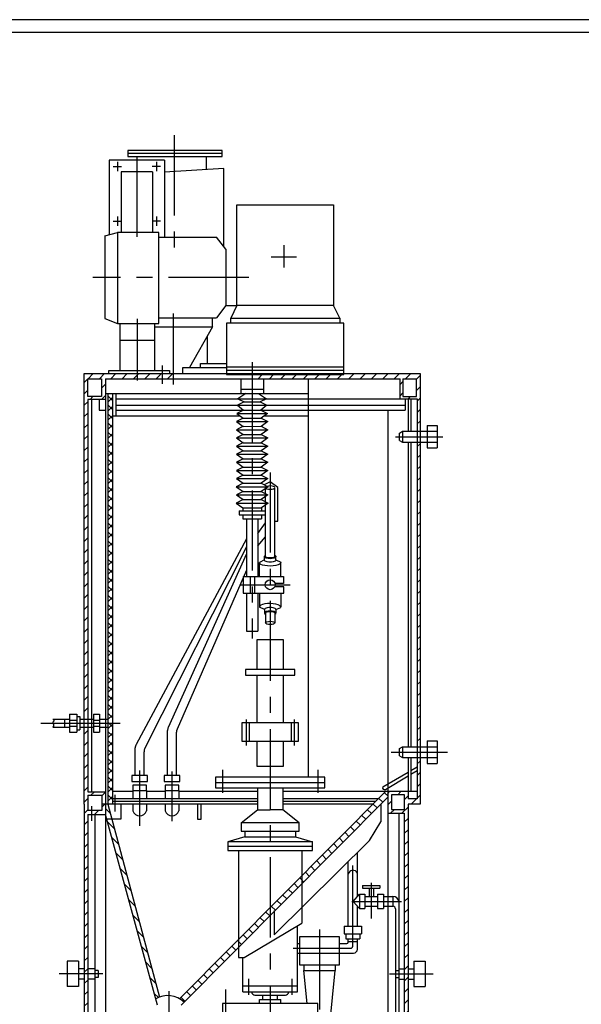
# Model space of a CAD drawing. Header units: millimetres. Extents: x 497 to 2319, y 159 to 769.
# Tile 3 of 4: x 1819 to 2042, y 373 to 763. Entities that reach past the tile are written whole.
import ezdxf

# ---------------------------------------------------------------- set-up
doc = ezdxf.new("R2010")
doc.units = ezdxf.units.MM
doc.linetypes.add('CENTER', pattern=[50.8, 31.75, -6.35, 6.35, -6.35])
for name, color, linetype in [('iштрих', 4, 'Continuous'), ('основной', 7, 'Continuous'), ('ось', 3, 'CENTER')]:
    doc.layers.add(name, color=color, linetype=linetype)

msp = doc.modelspace()

# ---------------------------------------------------------------- hatches: boundary and pattern name
at = {"layer": 'iштрих'}
h = msp.add_hatch(dxfattribs=at)
h.set_pattern_fill('ANSI31', color=256, style=0)
h.paths.add_polyline_path([(1947.45, 622.54), (1947.45, 622.09), (1911.22, 622.09), (1911.22, 620.45), (1969.78, 620.45), (1969.78, 612.55), (1976.58, 612.55), (1976.58, 599.67), (1977.71, 599.67), (1977.71, 622.54)])
h.paths.add_polyline_path([(1970.92, 620.45), (1976.27, 620.45), (1976.27, 613.43), (1970.92, 613.43)], flags=16)
h.paths.add_polyline_path([(1977.71, 595.37), (1976.58, 595.37), (1976.58, 474.74), (1977.71, 474.74)])
h.paths.add_polyline_path([(1844.74, 622.54), (1844.74, 485.7), (1846.13, 485.7), (1846.13, 612.31), (1853.17, 612.31), (1853.17, 620.45), (1865.83, 620.45), (1865.83, 622.54)])
h.paths.add_polyline_path([(1851.53, 620.45), (1851.53, 613.43), (1846.18, 613.43), (1846.18, 620.45)], flags=16)
h.paths.add_polyline_path([(1865.83, 622.54), (1865.83, 620.45), (1875.66, 620.45), (1875.66, 622.54)])
h.paths.add_polyline_path([(1879.98, 620.45), (1879.98, 622.54), (1875.66, 622.54), (1875.66, 620.45)])
h = msp.add_hatch(dxfattribs=at)
h.set_pattern_fill('ANSI37', color=256, scale=0.8, style=0)
h.paths.add_polyline_path([(1855.88, 614.64), (1854.05, 614.64), (1854.05, 484.09), (1855.88, 484.09)])
h.paths.add_polyline_path([(1855.88, 484.09), (1854.05, 484.09), (1854.05, 452), (1855.88, 452)])
h = msp.add_hatch(dxfattribs=at)
h.set_pattern_fill('ANSI31', color=256, style=0)
h.paths.add_polyline_path([(1977.71, 470.45), (1976.58, 470.45), (1976.58, 454.09), (1972.96, 454.09), (1972.96, 456.94), (1964.96, 456.94), (1964.96, 448.38), (1971.46, 448.38), (1971.46, 384.76), (1972.96, 384.76), (1972.96, 452), (1977.71, 452)])
h.paths.add_polyline_path([(1971.49, 449.89), (1966.32, 449.89), (1966.32, 455.73), (1971.49, 455.73)], flags=16)
h.paths.add_polyline_path([(1853.17, 452), (1851.72, 452), (1851.72, 449.49), (1847.64, 449.49), (1847.64, 447.96), (1853.17, 447.96)], flags=16)
h.paths.add_polyline_path([(1853.17, 456.82), (1846.13, 456.82), (1846.13, 482.47), (1844.74, 482.47), (1844.74, 452), (1844.74, 384.76), (1846.13, 384.76), (1846.13, 447.96), (1847.64, 447.96), (1847.64, 449.49), (1846.13, 449.49), (1846.13, 455.49), (1851.72, 455.49), (1851.72, 452), (1853.17, 452)])
h.paths.add_polyline_path([(1846.13, 384.76), (1844.74, 384.76), (1844.74, 287.71), (1851.36, 287.71), (1851.36, 299.37), (1846.13, 299.37)])
h.paths.add_polyline_path([(1846.13, 297.93), (1850.17, 297.93), (1850.17, 289.09), (1846.13, 289.09)], flags=16)
h.paths.add_polyline_path([(1972.96, 384.76), (1971.46, 384.76), (1971.46, 299.37), (1966.34, 299.37), (1966.34, 287.71), (1972.96, 287.71)])
h.paths.add_polyline_path([(1971.57, 289.09), (1967.53, 289.09), (1967.53, 297.93), (1971.57, 297.93)], flags=16)
h = msp.add_hatch(dxfattribs=at)
h.set_pattern_fill('ANSI31', color=256, angle=90, style=0)
h.paths.add_polyline_path([(1854.05, 452), (1853.17, 452), (1853.17, 447.84), (1853.62, 446.2), (1855.6, 446.2)])
h.paths.add_polyline_path([(1855.6, 446.2), (1853.62, 446.2), (1873.09, 374.87, -0.043692), (1874.53, 375.58)])
h.paths.add_polyline_path([(1905.79, 395.25), (1905.79, 398.33), (1882.52, 374.91, -0.059811), (1884.26, 373.58)])
h.paths.add_polyline_path([(1918.35, 407.89), (1918.35, 410.97), (1905.79, 398.33), (1905.79, 395.25)])
h.paths.add_polyline_path([(1930.92, 420.53), (1930.92, 423.61), (1918.35, 410.97), (1918.35, 407.89)])
h.paths.add_polyline_path([(1964.96, 454.79), (1964.96, 456.94), (1964.04, 456.94), (1930.92, 423.61), (1930.92, 420.53)])

# ---------------------------------------------------------------- linework, layer by layer
msp.add_lwpolyline([(1478.48, 168.66), (2319.48, 168.66), (2319.48, 762.66), (1478.48, 762.66)], close=True)
msp.add_lwpolyline([(1498.48, 173.66), (1498.48, 757.66), (2314.48, 757.66), (2314.48, 173.66), (1498.48, 173.66)])
at = {"layer": 'основной'}
for p, q in [((1876.56, 707.06), (1854.65, 707.06)), ((1854.65, 707.06), (1854.65, 677.56)), ((1899.33, 709.64), (1861.95, 709.64)), ((1876.56, 707.06), (1876.56, 676.5)), ((1893.18, 703.26), (1893.18, 708.45)), ((1871.78, 702.4), (1859.44, 702.4)), ((1859.44, 702.4), (1859.44, 678.38)), ((1871.78, 702.4), (1871.78, 678.38)), ((1900.04, 703.67), (1876.56, 702.28)), ((1900.04, 672.74), (1900.04, 703.67)), ((1852.89, 677.12), (1857.93, 678.38)), ((1852.89, 677.12), (1852.89, 644.3)), ((1874.29, 676.5), (1897.07, 676.5)), ((1900.85, 671.72), (1897.07, 676.5)), ((1900.85, 671.72), (1900.85, 649.42)), ((1900.85, 649.42), (1897.07, 644.57)), ((1900.85, 649.42), (1905.16, 649.42)), ((1905.17, 649.44), (1902.72, 644.43)), ((1945.89, 644.43), (1943.44, 649.44)), ((1852.89, 644.3), (1857.93, 642.41)), ((1874.29, 644.57), (1897.07, 644.57)), ((1895.51, 641.06), (1895.51, 644.57)), ((1902.72, 642.47), (1902.72, 644.43)), ((1902.72, 644.43), (1945.89, 644.43)), ((1945.89, 644.43), (1945.89, 642.47)), ((1858.88, 642.41), (1858.88, 623.76)), ((1872.57, 642.41), (1872.57, 623.73)), ((1872.57, 641.06), (1895.51, 641.06)), ((1895.51, 641.06), (1886.38, 624.88)), ((1858.88, 635.75), (1872.57, 635.75)), ((1893.42, 637.35), (1893.42, 626.45)), ((1883.77, 622.54), (1883.77, 624.88)), ((1883.77, 624.88), (1901.13, 624.88)), ((1890.82, 624.88), (1890.82, 626.45)), ((1890.82, 626.45), (1901.13, 626.45)), ((1901.13, 625.14), (1947.45, 625.14)), ((1846.18, 620.45), (1851.53, 620.45)), ((1846.18, 613.43), (1846.18, 620.45)), ((1851.53, 620.45), (1851.53, 613.43)), ((1853.17, 620.45), (1853.17, 287.71)), ((1853.17, 620.45), (1969.78, 620.45)), ((1854.51, 622.54), (1854.51, 623.73)), ((1854.51, 623.73), (1878.57, 623.73)), ((1878.57, 623.73), (1878.57, 622.54)), ((1947.45, 623.75), (1901.13, 623.75)), ((1906.72, 620.45), (1906.72, 614.64)), ((1915.73, 620.45), (1915.73, 614.64)), ((1933.39, 620.45), (1933.39, 462.68)), ((1969.78, 612.55), (1969.78, 620.45)), ((1970.92, 620.45), (1970.92, 613.43)), ((1970.92, 620.45), (1976.27, 620.45)), ((1976.27, 613.43), (1976.27, 620.45)), ((1906.72, 616.36), (1915.73, 616.36)), ((1853.17, 612.31), (1846.13, 612.31)), ((1846.13, 612.31), (1846.13, 456.82)), ((1851.53, 613.43), (1846.18, 613.43)), ((1847.57, 612.31), (1847.57, 457.04)), ((1850.66, 612.31), (1850.66, 608.02)), ((1853.17, 614.64), (1933.39, 614.64)), ((1854.05, 614.64), (1854.05, 452)), ((1855.88, 614.64), (1855.88, 452)), ((1857.2, 614.64), (1857.2, 605.75)), ((1857.2, 612.55), (1976.58, 612.55)), ((1908.76, 614.64), (1905.53, 612.55)), ((1905.53, 612.55), (1908.01, 611.3)), ((1913.68, 614.64), (1916.91, 612.55)), ((1916.91, 612.55), (1914.44, 611.3)), ((1970.92, 613.43), (1976.27, 613.43)), ((1971.79, 612.55), (1971.79, 608.02)), ((1972.96, 612.55), (1972.96, 599.67)), ((1974.04, 612.55), (1974.04, 599.67)), ((1976.58, 612.55), (1976.58, 599.67)), ((1857.2, 609.94), (1905.37, 609.94)), ((1908.01, 611.3), (1905.37, 609.94)), ((1905.37, 609.94), (1907.85, 608.08)), ((1905.37, 609.94), (1917.08, 609.94)), ((1908.01, 611.3), (1914.44, 611.3)), ((1914.44, 611.3), (1917.08, 609.94)), ((1914.44, 611.3), (1917.08, 609.94)), ((1917.08, 609.94), (1914.6, 608.08)), ((1917.08, 609.94), (1914.6, 608.08)), ((1917.08, 609.94), (1971.79, 609.94)), ((1850.66, 608.02), (1853.17, 608.02)), ((1855.88, 605.75), (1906.48, 605.75)), ((1857.2, 608.08), (1971.79, 608.08)), ((1907.69, 604.85), (1905.05, 603.49)), ((1907.85, 608.08), (1905.21, 606.71)), ((1905.21, 606.71), (1907.69, 604.85)), ((1905.21, 606.71), (1917.24, 606.71)), ((1907.69, 604.85), (1914.76, 604.85)), ((1914.6, 608.08), (1917.24, 606.71)), ((1914.6, 608.08), (1917.24, 606.71)), ((1917.24, 606.71), (1914.76, 604.85)), ((1917.24, 606.71), (1914.76, 604.85)), ((1914.76, 604.85), (1917.4, 603.49)), ((1915.96, 605.75), (1933.39, 605.75)), ((1964.96, 608.08), (1964.96, 287.71)), ((1907.65, 601.65), (1905.01, 600.28)), ((1905.05, 603.49), (1907.69, 601.62)), ((1905.05, 603.49), (1917.4, 603.49)), ((1907.69, 601.62), (1914.79, 601.65)), ((1917.4, 603.49), (1914.76, 601.62)), ((1914.79, 601.65), (1917.43, 600.28)), ((1980.5, 602), (1984.49, 602)), ((1980.5, 602), (1980.5, 593.04)), ((1984.49, 602), (1984.49, 593.04)), ((1905.01, 600.28), (1907.65, 598.42)), ((1905.01, 600.28), (1917.43, 600.28)), ((1907.69, 598.38), (1905.05, 597.02)), ((1905.05, 597.02), (1907.69, 595.15)), ((1905.05, 597.02), (1917.4, 597.02)), ((1907.69, 598.38), (1914.79, 598.42)), ((1914.76, 598.38), (1917.4, 597.02)), ((1917.4, 597.02), (1914.76, 595.15)), ((1917.43, 600.28), (1914.79, 598.42)), ((1969.52, 598.98), (1970.73, 599.67)), ((1969.52, 596.06), (1969.52, 598.98)), ((1970.73, 599.67), (1984.49, 599.67)), ((1970.73, 599.67), (1970.73, 595.37)), ((1976.58, 599.67), (1976.58, 454.09)), ((1907.65, 595.18), (1905.01, 593.82)), ((1905.01, 593.82), (1907.65, 591.95)), ((1905.01, 593.82), (1917.43, 593.82)), ((1907.69, 595.15), (1914.76, 595.15)), ((1914.76, 595.15), (1917.43, 593.82)), ((1917.43, 593.82), (1914.79, 591.95)), ((1969.52, 596.06), (1970.73, 595.37)), ((1970.73, 595.37), (1984.49, 595.37)), ((1972.96, 595.37), (1972.96, 474.74)), ((1974.04, 595.37), (1974.04, 474.74)), ((1980.5, 593.04), (1984.49, 593.04)), ((1907.65, 591.95), (1905.01, 590.59)), ((1905.01, 590.59), (1907.65, 588.72)), ((1905.01, 590.59), (1917.43, 590.59)), ((1907.65, 591.95), (1914.79, 591.95)), ((1914.79, 591.95), (1917.43, 590.59)), ((1917.43, 590.59), (1914.79, 588.72)), ((1907.65, 588.72), (1904.98, 587.39)), ((1904.98, 587.39), (1907.65, 585.48)), ((1904.98, 587.39), (1917.47, 587.39)), ((1907.65, 585.48), (1905.01, 584.12)), ((1907.65, 588.72), (1914.79, 588.72)), ((1907.65, 585.48), (1914.79, 585.48)), ((1914.79, 588.72), (1917.47, 587.39)), ((1917.47, 587.39), (1914.79, 585.48)), ((1914.79, 585.48), (1917.43, 584.12)), ((1907.65, 582.26), (1904.98, 580.92)), ((1905.01, 584.12), (1907.65, 582.26)), ((1905.01, 584.12), (1917.43, 584.12)), ((1907.65, 582.26), (1914.79, 582.26)), ((1917.43, 584.12), (1914.79, 582.26)), ((1914.79, 582.26), (1917.47, 580.92)), ((1907.62, 579.05), (1904.94, 577.72)), ((1904.94, 577.72), (1907.62, 575.81)), ((1904.94, 577.72), (1917.48, 577.7)), ((1904.98, 580.92), (1907.62, 579.05)), ((1904.98, 580.92), (1917.47, 580.92)), ((1907.62, 579.05), (1914.83, 579.05)), ((1917.47, 580.92), (1914.83, 579.05)), ((1914.83, 579.05), (1917.5, 577.72)), ((1917.5, 577.72), (1914.83, 575.81)), ((1918.37, 579.65), (1916.03, 578.45)), ((1916.49, 550.01), (1916.49, 577.35)), ((1921.42, 577.37), (1918.37, 579.65)), ((1920.22, 550.01), (1920.22, 577.31)), ((1921.42, 564.04), (1921.42, 577.37)), ((1907.62, 575.81), (1904.98, 574.45)), ((1904.98, 574.45), (1907.62, 572.59)), ((1904.98, 574.45), (1917.47, 574.45)), ((1907.62, 575.81), (1914.83, 575.81)), ((1914.83, 575.81), (1917.47, 574.45)), ((1917.47, 574.45), (1914.83, 572.59)), ((1907.62, 572.59), (1904.94, 571.25)), ((1904.94, 571.25), (1907.58, 569.38)), ((1904.94, 571.25), (1917.5, 571.25)), ((1907.58, 569.38), (1914.86, 569.38)), ((1907.58, 569.38), (1907.58, 568.11)), ((1907.62, 572.59), (1914.83, 572.59)), ((1914.83, 572.59), (1917.5, 571.25)), ((1917.5, 571.25), (1914.86, 569.38)), ((1914.86, 569.38), (1914.86, 568.11)), ((1906.1, 568.11), (1916.34, 568.11)), ((1906.1, 568.11), (1906.1, 566.54)), ((1906.1, 566.54), (1916.34, 566.54)), ((1907.58, 566.54), (1907.58, 565.04)), ((1914.86, 566.54), (1914.86, 565.04)), ((1916.34, 568.11), (1916.34, 566.54)), ((1907.58, 565.04), (1914.86, 565.04)), ((1909.01, 565.04), (1909.01, 542.13)), ((1913.44, 565.04), (1913.44, 542.13)), ((1913.44, 559.19), (1916.49, 563.46)), ((1920.22, 564.04), (1921.42, 564.04)), ((1913.44, 554.26), (1916.49, 557.89)), ((1909.01, 557.03), (1865.3, 475.67)), ((1909.01, 553.86), (1868.77, 474.12)), ((1909.01, 551.19), (1877.99, 482.33)), ((1916.06, 548.69), (1916.06, 550.06)), ((1920.65, 548.69), (1920.65, 550.06)), ((1916.06, 548.69), (1914.13, 547.67)), ((1914.13, 542.13), (1914.13, 547.74)), ((1920.65, 548.69), (1922.58, 547.81)), ((1922.58, 542.13), (1922.58, 547.74)), ((1909.01, 544.66), (1881.48, 481.65)), ((1907.69, 542.13), (1923.57, 542.13)), ((1907.69, 542.13), (1907.69, 535.61)), ((1910.39, 542.13), (1910.39, 535.61)), ((1912.12, 542.13), (1912.12, 535.61)), ((1923.57, 542.13), (1923.57, 539.41)), ((1923.57, 539.41), (1920.22, 539.41)), ((1907.69, 535.61), (1923.75, 535.61)), ((1908.93, 535.61), (1908.93, 520.44)), ((1913.51, 535.61), (1913.51, 520.44)), ((1914.13, 535.61), (1914.13, 529.99)), ((1923.75, 538), (1920.09, 538)), ((1922.58, 535.61), (1922.58, 529.99)), ((1923.75, 535.61), (1923.75, 538)), ((1916.06, 529.05), (1914.13, 530.07)), ((1916.06, 529.05), (1916.06, 527.67)), ((1916.49, 527.73), (1916.49, 523.77)), ((1920.22, 527.73), (1920.22, 523.77)), ((1920.65, 529.05), (1922.58, 529.93)), ((1920.65, 529.05), (1920.65, 527.67)), ((1908.93, 520.44), (1913.51, 520.44)), ((1838.91, 487.64), (1841.87, 487.64)), ((1838.91, 487.64), (1838.91, 480.53)), ((1841.87, 487.64), (1841.87, 480.53)), ((1848.43, 487.64), (1850.84, 487.64)), ((1848.43, 487.64), (1848.43, 480.53)), ((1850.84, 487.64), (1850.84, 480.53)), ((1832.33, 485.7), (1838.91, 485.7)), ((1836.92, 485.7), (1836.92, 482.47)), ((1838.91, 485.25), (1841.87, 485.25)), ((1841.87, 486.77), (1842.98, 486.77)), ((1842.98, 486.77), (1842.98, 481.4)), ((1842.98, 485.7), (1848.43, 485.7)), ((1848.43, 485.25), (1850.84, 485.25)), ((1850.84, 485.7), (1854.05, 485.7)), ((1910.01, 484.19), (1910.01, 476.99)), ((1926.7, 484.19), (1926.7, 476.99)), ((1832.33, 482.47), (1838.91, 482.47)), ((1838.91, 482.92), (1841.87, 482.92)), ((1838.91, 480.53), (1841.87, 480.53)), ((1841.87, 481.4), (1842.98, 481.4)), ((1842.98, 482.47), (1848.43, 482.47)), ((1848.43, 482.92), (1850.84, 482.92)), ((1848.43, 480.53), (1850.84, 480.53)), ((1850.84, 482.47), (1854.05, 482.47)), ((1877.72, 463.31), (1877.72, 481.1)), ((1881.23, 463.31), (1881.23, 480.45)), ((1980.5, 477.08), (1980.5, 468.12)), ((1980.5, 477.08), (1984.49, 477.08)), ((1984.49, 477.08), (1984.49, 468.12)), ((1864.94, 463.31), (1864.94, 474.25)), ((1868.44, 463.31), (1868.44, 472.77)), ((1969.52, 474.06), (1970.73, 474.74)), ((1969.52, 471.14), (1969.52, 474.06)), ((1970.73, 474.74), (1970.73, 470.45)), ((1970.73, 474.74), (1984.49, 474.74)), ((1969.52, 471.14), (1970.73, 470.45)), ((1970.73, 470.45), (1984.49, 470.45)), ((1972.96, 470.45), (1972.96, 454.09)), ((1974.04, 470.45), (1974.04, 456.94)), ((1980.5, 468.12), (1984.49, 468.12)), ((1962.93, 458.83), (1972.96, 464.65)), ((1974.04, 465.28), (1976.58, 466.75)), ((1974.04, 463.86), (1976.58, 465.38)), ((1896.75, 460.56), (1939.95, 460.56)), ((1964, 457.84), (1972.96, 463.21)), ((1846.13, 456.82), (1853.17, 456.82)), ((1864.01, 456.94), (1855.88, 456.94)), ((1864.01, 457.4), (1864.01, 454.09)), ((1869.37, 457.4), (1869.37, 454.09)), ((1876.79, 456.94), (1869.37, 456.94)), ((1876.79, 457.4), (1876.79, 454.09)), ((1882.16, 457.4), (1882.16, 454.09)), ((1913.35, 456.94), (1882.16, 456.94)), ((1882.51, 374.9), (1964.04, 456.94)), ((1913.35, 458.44), (1913.35, 449.74)), ((1923.35, 458.44), (1923.35, 449.74)), ((1976.58, 456.94), (1923.35, 456.94)), ((1846.13, 455.49), (1851.72, 455.49)), ((1846.13, 455.49), (1846.13, 449.49)), ((1851.72, 455.49), (1851.72, 449.49)), ((1913.35, 454.09), (1855.88, 454.09)), ((1913.35, 453.07), (1855.88, 453.07)), ((1883.09, 372.4), (1964.96, 454.79)), ((1961.21, 454.09), (1923.35, 454.09)), ((1960.19, 453.07), (1923.35, 453.07)), ((1976.58, 454.09), (1972.96, 454.09)), ((1844.74, 452), (1844.74, 285.98)), ((1851.72, 449.49), (1846.13, 449.49)), ((1854.05, 452), (1874.53, 375.58)), ((1859.44, 446.2), (1859.44, 452)), ((1864.01, 452), (1864.01, 449.32)), ((1869.37, 452), (1869.37, 449.32)), ((1876.79, 452), (1876.79, 449.32)), ((1882.16, 452), (1882.16, 449.32)), ((1889.64, 452), (1889.64, 446.05)), ((1891.09, 446.05), (1891.09, 452)), ((1906.83, 444.61), (1913.35, 449.74)), ((1913.35, 449.74), (1918.35, 449.74)), ((1923.35, 449.74), (1918.35, 449.74)), ((1929.88, 444.61), (1923.35, 449.74)), ((1962.17, 452), (1962.17, 444.95)), ((1972.96, 452), (1972.96, 285.69)), ((1846.13, 447.96), (1853.17, 447.96)), ((1846.13, 447.96), (1846.13, 299.37)), ((1848.96, 447.96), (1848.96, 299.37)), ((1873.77, 372.4), (1853.17, 447.84)), ((1853.17, 446.2), (1859.44, 446.2)), ((1889.64, 446.05), (1891.09, 446.05)), ((1957.74, 437.54), (1962.17, 444.95)), ((1964.96, 448.38), (1971.46, 448.38)), ((1969.25, 448.38), (1969.25, 299.37)), ((1971.46, 448.38), (1971.46, 299.37)), ((1908.35, 441.29), (1908.35, 439.09)), ((1928.36, 441.29), (1928.36, 439.09)), ((1908.35, 439.09), (1901.57, 437.02)), ((1908.35, 439.09), (1928.36, 439.09)), ((1919.96, 400.26), (1957.74, 437.54)), ((1928.36, 439.09), (1935.14, 437.02)), ((1901.57, 435.31), (1935.14, 435.31)), ((1905.79, 433.6), (1905.79, 391.25)), ((1930.92, 433.6), (1930.92, 404.9)), ((1949.27, 403.68), (1949.27, 429.19)), ((1952.87, 415.4), (1952.87, 432.74)), ((1954.95, 419.75), (1961.83, 419.75)), ((1954.95, 419.75), (1954.95, 418.7)), ((1954.95, 418.7), (1961.83, 418.7)), ((1957.51, 418.7), (1957.51, 415.43)), ((1959.27, 418.7), (1959.27, 415.43)), ((1961.83, 419.75), (1961.83, 418.7)), ((1951.16, 413.5), (1953.69, 416.3)), ((1951.16, 413.5), (1953.69, 410.7)), ((1953.69, 416.3), (1955.85, 416.3)), ((1953.69, 416.3), (1953.69, 410.7)), ((1955.85, 416.3), (1955.85, 410.7)), ((1955.85, 415.43), (1960.83, 415.43)), ((1960.83, 416.3), (1960.83, 410.7)), ((1960.83, 416.3), (1963.23, 416.3)), ((1963.23, 416.3), (1963.23, 410.7)), ((1963.23, 415.43), (1966.97, 415.43)), ((1966.97, 415.43), (1966.97, 411.57)), ((1919.96, 409.83), (1919.96, 400.26)), ((1952.87, 403.68), (1952.87, 411.6)), ((1953.69, 410.7), (1955.85, 410.7)), ((1955.85, 411.57), (1960.83, 411.57)), ((1960.83, 410.7), (1963.23, 410.7)), ((1963.23, 411.57), (1966.97, 411.57)), ((1967.92, 410.55), (1967.92, 299.37)), ((1908.05, 391.25), (1930.92, 404.9)), ((1929.12, 377.66), (1929.12, 403.83)), ((1947.69, 403.68), (1954.45, 403.68)), ((1947.69, 403.68), (1947.69, 400.61)), ((1954.45, 403.68), (1954.45, 400.61)), ((1947.69, 400.61), (1954.45, 400.61)), ((1948.35, 400.61), (1948.35, 398.67)), ((1948.35, 398.67), (1953.8, 398.67)), ((1949.27, 397.37), (1949.27, 398.67)), ((1952.87, 394.53), (1952.87, 398.67)), ((1953.8, 400.61), (1953.8, 398.67)), ((1929.26, 396.77), (1930, 396.77)), ((1945.83, 396.77), (1948.67, 396.77)), ((1949.27, 397.66), (1952.87, 397.66)), ((1905.79, 391.25), (1908.05, 391.25)), ((1907.59, 377.66), (1907.59, 391.25)), ((1929.26, 393.03), (1951.37, 393.03)), ((1838, 389.79), (1838, 379.73)), ((1842.53, 389.79), (1838, 389.79)), ((1842.53, 389.79), (1842.53, 379.73)), ((1844.74, 386.84), (1842.53, 386.84)), ((1848.96, 386.84), (1846.13, 386.84)), ((1850.29, 386.18), (1848.96, 386.18)), ((1850.29, 386.18), (1850.29, 383.34)), ((1931.71, 388.34), (1931.71, 386.16)), ((1931.71, 386.16), (1944.13, 386.16)), ((1933.01, 373.05), (1931.73, 386.16)), ((1942, 364.71), (1944.1, 386.16)), ((1944.13, 388.34), (1944.13, 386.16)), ((1967.92, 386.18), (1969.25, 386.18)), ((1969.25, 386.84), (1971.46, 386.84)), ((1972.96, 386.84), (1975.17, 386.84)), ((1975.17, 389.79), (1979.7, 389.79)), ((1975.17, 389.79), (1975.17, 379.73)), ((1979.7, 389.79), (1979.7, 379.73)), ((1844.74, 382.68), (1842.53, 382.68)), ((1848.96, 382.68), (1846.13, 382.68)), ((1850.29, 383.34), (1848.96, 383.34)), ((1967.92, 383.34), (1969.25, 383.34)), ((1969.25, 382.68), (1971.46, 382.68)), ((1972.96, 382.68), (1975.17, 382.68)), ((1842.53, 379.73), (1838, 379.73)), ((1929.12, 379.94), (1907.59, 379.94)), ((1975.17, 379.73), (1979.7, 379.73)), ((1907.59, 377.66), (1929.12, 377.66)), ((1912.3, 376.32), (1924.41, 376.32)), ((1914.1, 373.05), (1914.1, 374.59)), ((1914.1, 374.59), (1922.6, 374.59)), ((1915.46, 374.59), (1915.46, 376.32)), ((1921.25, 374.59), (1921.25, 376.32)), ((1922.6, 373.05), (1922.6, 374.59))]:
    msp.add_line(p, q, dxfattribs=at)
for points in [[(1861.95, 708.45), (1899.33, 708.45), (1899.33, 710.84), (1861.95, 710.84)], [(1905.17, 689.31), (1943.44, 689.31), (1943.44, 649.44), (1905.17, 649.44)], [(1857.93, 642.41), (1874.29, 642.41), (1874.29, 678.38), (1857.93, 678.38)], [(1901.13, 622.09), (1947.45, 622.09), (1947.45, 642.47), (1901.13, 642.47)], [(1908.62, 503.06), (1928.09, 503.06), (1928.09, 505.3), (1908.62, 505.3)], [(1907.14, 476.99), (1929.57, 476.99), (1929.57, 484.19), (1907.14, 484.19)], [(1863.57, 461.02), (1869.81, 461.02), (1869.81, 463.31), (1863.57, 463.31)], [(1876.35, 461.02), (1882.59, 461.02), (1882.59, 463.31), (1876.35, 463.31)], [(1896.75, 458.44), (1939.95, 458.44), (1939.95, 462.68), (1896.75, 462.68)], [(1864.01, 457.4), (1869.37, 457.4), (1869.37, 459.5), (1864.01, 459.5)], [(1876.79, 457.4), (1882.16, 457.4), (1882.16, 459.5), (1876.79, 459.5)], [(1966.32, 449.89), (1971.49, 449.89), (1971.49, 455.73), (1966.32, 455.73)], [(1906.83, 441.29), (1929.88, 441.29), (1929.88, 444.61), (1906.83, 444.61)], [(1901.57, 433.6), (1935.14, 433.6), (1935.14, 437.02), (1901.57, 437.02)], [(1930, 388.34), (1945.83, 388.34), (1945.83, 399.48), (1930, 399.48)], [(1899.46, 365.4), (1937.25, 365.4), (1937.25, 373.05), (1899.46, 373.05)]]:
    msp.add_lwpolyline(points, close=True, dxfattribs=at)
for points in [[(1844.74, 452), (1844.74, 452), (1844.74, 622.54), (1977.71, 622.54), (1977.71, 599.67)], [(1977.71, 599.67), (1977.71, 452), (1972.96, 452)], [(1923.67, 505.3), (1923.67, 517.09), (1913.04, 517.09), (1913.04, 505.3)], [(1913.04, 503.06), (1913.04, 484.19)], [(1923.67, 484.19), (1923.67, 503.06)], [(1913.04, 476.99), (1913.04, 467.08), (1923.67, 467.08), (1923.67, 476.99)], [(1913.35, 452), (1851.72, 452)], [(1959.13, 452), (1923.35, 452)]]:
    msp.add_lwpolyline(points, dxfattribs=at)
msp.add_circle((1918.35, 538.87), 1.95, dxfattribs=at)
for centre, radius, start, end in [((1880.72, 481.1), 3, 155.7491, 180), ((1884.23, 480.45), 3, 156.3974, 180), ((1867.94, 474.25), 3, 151.7523, 180), ((1871.44, 472.77), 3, 153.2204, 180), ((1963.59, 458.48), 0.752, 151.8831, 302.405), ((1866.69, 450.18), 2.82, 197.805, 342.195), ((1879.47, 450.18), 2.82, 197.805, 342.195), ((1951.13, 423.91), 1.89, 23.0093, 170.1476), ((1966.99, 413.14), 2.29, 9.0567, 90.5329), ((1966.85, 410.5), 1.08, 2.6807, 83.2422), ((1948.67, 397.37), 0.6, 270, 0), ((1951.37, 394.53), 1.5, 270, 0), ((1877.84, 367.01), 9.18, 45.6535, 121.1044), ((1912.82, 378.19), 1.95, 195.9822, 254.5115), ((1923.89, 378.19), 1.95, 285.4885, 344.0178)]:
    msp.add_arc(centre, radius, start, end, dxfattribs=at)
at = {"layer": 'основной', "extrusion": (0, 0, -1)}
msp.add_ellipse((1918.36, 577.35), major_axis=(-1.87, 0), ratio=0.351977, dxfattribs=at)
for centre, major_axis, ratio, start_param, end_param in [((1918.35, 550.06), (2.29, 0), 0.370195, -0.618605, 3.760197), ((1918.35, 550.01), (-1.87, 0), 0.249988, 3.141593, 6.283185), ((1918.35, 547.7), (4.23, 0.04), 0.332811, 6.235092, 9.431329), ((1918.35, 548.69), (2.29, 0), 0.370195, 0, 3.141593)]:
    msp.add_ellipse(centre, major_axis=major_axis, ratio=ratio, start_param=start_param, end_param=end_param, dxfattribs=at)
at = {"layer": 'основной'}
for centre, major_axis, ratio, start_param, end_param in [((1918.35, 530.04), (4.23, -0.04), 0.332811, 6.235092, 9.431329), ((1918.35, 527.67), (2.29, 0), 0.370195, -0.618605, 3.760197), ((1918.35, 529.05), (2.29, 0), 0.370195, 0, 3.141593), ((1918.35, 527.73), (-1.87, 0), 0.249988, 3.141593, 6.283185)]:
    msp.add_ellipse(centre, major_axis=major_axis, ratio=ratio, start_param=start_param, end_param=end_param, dxfattribs=at)
msp.add_ellipse((1918.36, 523.77), major_axis=(-1.87, 0), ratio=0.351977, dxfattribs=at)
msp.add_spline([(1832.47, 485.7), (1832.76, 484.92), (1832.39, 484.48), (1832.61, 483.28), (1832.33, 482.47)], degree=3, dxfattribs=at)
at = {"layer": 'ось'}
for p, q in [((1880.33, 716.88), (1880.33, 669.97)), ((1857.88, 706.4), (1857.88, 702.68)), ((1865.61, 708.46), (1865.61, 675.25)), ((1873.34, 706.4), (1873.34, 702.68)), ((1856.24, 704.54), (1859.51, 704.54)), ((1874.97, 704.54), (1871.7, 704.54)), ((1856.24, 682.88), (1859.51, 682.88)), ((1857.88, 684.75), (1857.88, 681.02)), ((1874.97, 682.88), (1871.7, 682.88)), ((1873.34, 684.75), (1873.34, 681.02)), ((1923.81, 673.42), (1923.81, 664.46)), ((1918.79, 668.76), (1928.83, 668.76)), ((1909.91, 660.54), (1848.11, 660.54)), ((1865.83, 619.79), (1865.83, 644.13)), ((1879.98, 646.34), (1879.98, 618.17)), ((1875.66, 625.72), (1875.66, 618.44)), ((1911.22, 627.07), (1911.22, 517.58)), ((1967.9, 597.52), (1986.67, 597.52)), ((1918.35, 583.35), (1918.35, 360.2)), ((1906.5, 538.87), (1926.27, 538.87)), ((1827.62, 484.09), (1858.98, 484.09)), ((1908.83, 485.48), (1908.83, 475.22)), ((1927.88, 485.48), (1927.88, 475.22)), ((1966.2, 472.6), (1988.58, 472.6)), ((1866.69, 465.3), (1866.69, 443.44)), ((1879.47, 464.94), (1879.47, 445.24)), ((1899.55, 465.63), (1899.55, 456.43)), ((1937.16, 465.63), (1937.16, 456.43)), ((1857.05, 449.08), (1857.05, 455.73)), ((1847.64, 451.24), (1847.64, 445.44)), ((1951.07, 395.9), (1951.07, 433.07)), ((1958.39, 420.86), (1958.39, 406.73)), ((1950.62, 413.5), (1970.37, 413.5)), ((1937.92, 402.36), (1937.92, 359.66)), ((1927.48, 394.9), (1950.07, 394.9)), ((1852.15, 384.76), (1834.82, 384.76)), ((1909.82, 382.88), (1909.82, 376.48)), ((1926.89, 382.88), (1926.89, 376.48)), ((1965.55, 384.76), (1982.88, 384.76)), ((1900.73, 378.6), (1900.73, 362.86)), ((1878.26, 377.94), (1878.26, 349.63))]:
    msp.add_line(p, q, dxfattribs=at)
msp.add_arc((1950.07, 395.9), 1, 270, 0, dxfattribs=at)

doc.saveas('drawing.dxf')
